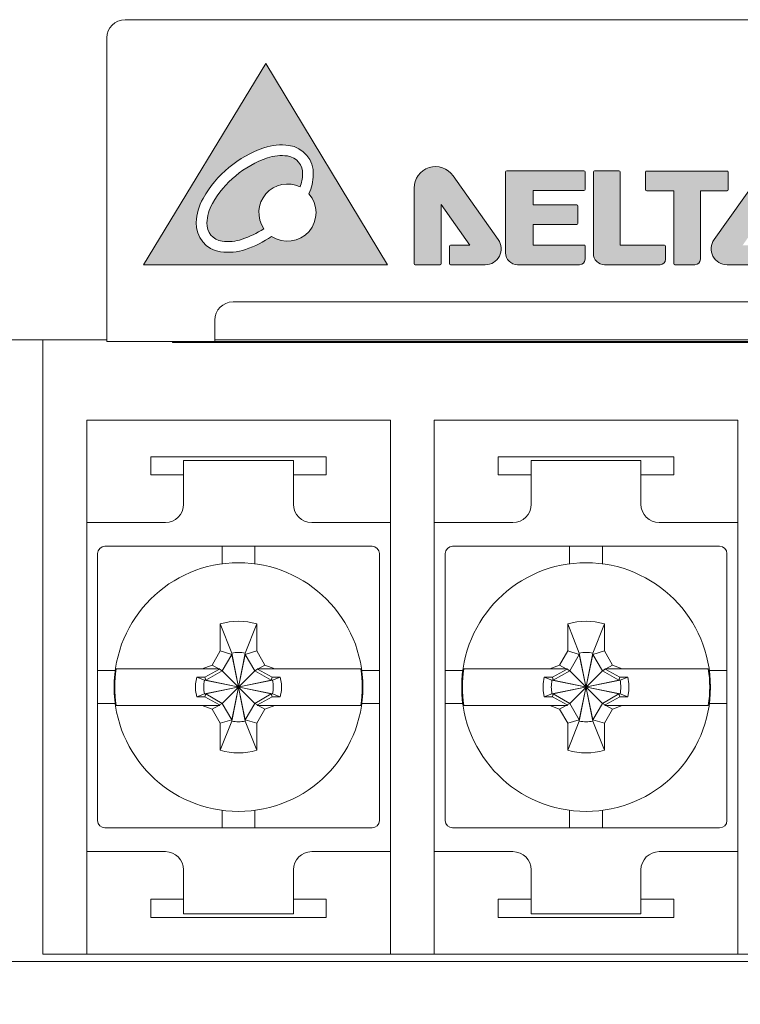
# Model space of a CAD drawing. Header units: inches. Extents: x 0 to 521, y 0 to 277.
# Tile 1 of 12: x 93 to 112, y 41 to 67. Entities that reach past the tile are written whole.
import ezdxf

# ---------------------------------------------------------------- set-up
doc = ezdxf.new("R2010")
doc.units = ezdxf.units.IN
doc.header["$MEASUREMENT"] = 0
doc.layers.get('0').update_dxf_attribs({"lineweight": 13})
doc.layers.add('Dimension', color=2, linetype='Continuous', lineweight=9)
doc.styles.add('ROMANS', font='romans')
doc.dimstyles.new('yutana', dxfattribs={"dimscale": 2, "dimtxt": 2, "dimasz": 1.5, "dimexe": 1, "dimexo": 1, "dimgap": 1, "dimtad": 1, "dimdec": 1, "dimzin": 0, "dimdsep": 46, "dimtxsty": 'ROMANS', "dimcen": 0, "dimadec": 0, "dimazin": 0, "dimtp": 0.01, "dimtm": 0.01, "dimtfac": 1, "dimtdec": 1, "dimtmove": 0, "dimatfit": 3, "dimfxl": 1, "dimtolj": 1, "dimtzin": 0, "dimlwd": 0, "dimlwe": 0, "dimarcsym": 0})

# ---------------------------------------------------------------- blocks, each defined once
blk = doc.blocks.new('*D5')
at = {"layer": 'Defpoints', "color": 0}
for p in [(83.74132278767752, 58.70848812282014), (180.7413227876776, 41.70848812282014), (180.7413227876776, 25.34100891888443)]:
    blk.add_point(p, dxfattribs=at)
at = {"layer": 'Dimension', "color": 0, "lineweight": 0}
for p, q in [((83.74132278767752, 56.70848812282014), (83.74132278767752, 23.34100891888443)), ((180.7413227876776, 39.70848812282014), (180.7413227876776, 23.34100891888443)), ((86.74132278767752, 25.34100891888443), (177.7413227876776, 25.34100891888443))]:
    blk.add_line(p, q, dxfattribs=at)
at = {"layer": 'Dimension', "color": 0}
for points in [[(86.74132278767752, 25.84100891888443), (86.74132278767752, 24.84100891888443), (83.74132278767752, 25.34100891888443)], [(177.7413227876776, 24.84100891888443), (177.7413227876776, 25.84100891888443), (180.7413227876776, 25.34100891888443)]]:
    blk.add_solid(points, dxfattribs=at)
at = {"layer": 'Dimension', "color": 0, "insert": (132.2413227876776, 29.34100891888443), "char_height": 4, "attachment_point": 5, "style": 'ROMANS'}
blk.add_mtext('\\A1;97.0', dxfattribs=at)

msp = doc.modelspace()

# ---------------------------------------------------------------- hatches: boundary and pattern name
h = msp.add_hatch(color=256)
edge = h.paths.add_edge_path()
edge.add_line((112.9775882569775, 63.19249633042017), (111.7406092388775, 61.44370912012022))
edge.add_arc((112.0952395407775, 61.19286657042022), 0.4343784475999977, 144.7268804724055, 270)
edge.add_line((112.0952395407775, 60.7584881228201), (113.0434648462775, 60.7584881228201))
edge.add_arc((113.0434648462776, 60.78826633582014), 0.0297782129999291, 269.9999999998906, 1.095129e-10)
edge.add_line((113.0732430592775, 60.7882663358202), (113.0732430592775, 61.26145383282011))
edge.add_arc((113.0434648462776, 61.26145383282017), 0.0297782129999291, 0, 90.00000000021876)
edge.add_line((113.0434648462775, 61.29123204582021), (112.5224529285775, 61.29123204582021))
edge.add_line((112.5224529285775, 61.29123204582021), (113.2982204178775, 62.40690467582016))
edge.add_line((113.2982204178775, 62.40690467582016), (113.2982204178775, 60.7882663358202))
edge.add_arc((113.3279986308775, 60.78826633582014), 0.0297782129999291, 180, 270.0000000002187)
edge.add_line((113.3279986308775, 60.7584881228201), (114.0115445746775, 60.7584881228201))
edge.add_arc((114.0115445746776, 60.78826633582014), 0.0297782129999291, 269.9999999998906, 1.095129e-10)
edge.add_line((114.0413227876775, 60.7882663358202), (114.0413227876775, 62.85431265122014))
edge.add_arc((113.4556976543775, 62.85431265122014), 0.5856251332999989, 0, 144.726880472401)
edge = h.paths.add_edge_path()
edge.add_arc((108.7481202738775, 61.06528560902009), 0.3067974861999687, 180, 270.0000000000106)
edge.add_line((108.7481202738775, 60.7584881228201), (110.2659448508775, 60.7584881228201))
edge.add_arc((110.2659448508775, 60.90700879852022), 0.1485206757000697, 270.000000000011, 359.999999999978)
edge.add_line((110.4144655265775, 60.90700879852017), (110.4144655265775, 61.26155642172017))
edge.add_arc((110.3846873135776, 61.26155642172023), 0.0297782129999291, 0, 90.00000000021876)
edge.add_line((110.3846873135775, 61.29133463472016), (109.1711911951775, 61.29133463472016))
edge.add_line((109.1711911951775, 61.29133463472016), (109.1711911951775, 63.29497011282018))
edge.add_arc((109.1414129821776, 63.29497011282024), 0.0297782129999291, 0, 90.00000000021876)
edge.add_line((109.1414129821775, 63.32474832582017), (108.4711010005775, 63.32474832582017))
edge.add_arc((108.4711010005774, 63.29497011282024), 0.0297782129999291, 89.99999999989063, 180.0000000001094)
edge.add_line((108.4413227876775, 63.29497011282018), (108.4413227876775, 61.06528560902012))
edge = h.paths.add_edge_path()
edge.add_arc((107.9870831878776, 61.88750591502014), 0.0297782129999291, 269.9999999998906, 1.095129e-10)
edge.add_line((108.0168614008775, 61.8875059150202), (108.0168614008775, 62.36223224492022))
edge.add_arc((107.9870831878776, 62.36223224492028), 0.0297782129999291, 0, 90.00000000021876)
edge.add_line((107.9870831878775, 62.39201045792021), (106.7980951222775, 62.39201045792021))
edge.add_line((106.7980951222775, 62.39201045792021), (106.7980951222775, 62.78359211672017))
edge.add_line((106.7980951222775, 62.78359211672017), (108.1840431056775, 62.78359211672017))
edge.add_arc((108.1840431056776, 62.8133703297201), 0.0297782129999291, 269.9999999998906, 1.095129e-10)
edge.add_line((108.2138213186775, 62.81337032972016), (108.2138213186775, 63.29686800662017))
edge.add_arc((108.1840431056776, 63.29686800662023), 0.0297782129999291, 0, 90.00000000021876)
edge.add_line((108.1840431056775, 63.32664621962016), (106.0711010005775, 63.32664621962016))
edge.add_arc((106.0711010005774, 63.29686800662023), 0.0297782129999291, 89.99999999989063, 180.0000000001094)
edge.add_line((106.0413227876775, 63.29686800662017), (106.0413227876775, 61.08604846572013))
edge.add_arc((106.3688831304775, 61.0860484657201), 0.3275603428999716, 180, 270.00000000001)
edge.add_line((106.3688831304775, 60.7584881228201), (108.0653006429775, 60.7584881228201))
edge.add_arc((108.0653006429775, 60.90700879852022), 0.1485206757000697, 270.000000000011, 359.999999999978)
edge.add_line((108.2138213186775, 60.90700879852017), (108.2138213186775, 61.2673013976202))
edge.add_arc((108.1840431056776, 61.26730139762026), 0.0297782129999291, 0, 90.00000000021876)
edge.add_line((108.1840431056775, 61.29707961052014), (106.7980951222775, 61.29707961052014))
edge.add_line((106.7980951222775, 61.29707961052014), (106.7980951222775, 61.85772770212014))
edge.add_line((106.7980951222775, 61.85772770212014), (107.9870831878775, 61.85772770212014))
h.paths.add_polyline_path([(102.8166256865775, 60.7584881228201), (99.48730575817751, 66.2584881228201), (96.14132278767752, 60.7584881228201)])
edge = h.paths.add_edge_path()
edge.add_line((112.0969978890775, 63.32079865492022), (109.8983171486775, 63.32079865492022))
edge.add_arc((109.8983171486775, 63.2910204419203), 0.0297782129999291, 89.99999999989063, 180.0000000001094)
edge.add_line((109.8685389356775, 63.29102044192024), (109.8685389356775, 62.81224185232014))
edge.add_arc((109.8983171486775, 62.81224185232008), 0.0297782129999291, 180, 270.0000000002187)
edge.add_line((109.8983171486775, 62.78246363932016), (110.6413227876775, 62.78246363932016))
edge.add_line((110.6413227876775, 62.78246363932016), (110.6413227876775, 60.7882663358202))
edge.add_arc((110.6711010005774, 60.78826633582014), 0.0297782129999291, 180, 270.0000000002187)
edge.add_line((110.6711010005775, 60.7584881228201), (111.2170281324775, 60.7584881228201))
edge.add_arc((111.2170281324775, 60.90700879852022), 0.1485206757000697, 270.000000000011, 359.999999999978)
edge.add_line((111.3655488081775, 60.90700879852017), (111.3655488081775, 62.78246363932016))
edge.add_line((111.3655488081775, 62.78246363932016), (112.0969978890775, 62.78246363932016))
edge.add_arc((112.0969978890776, 62.81224185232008), 0.0297782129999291, 269.9999999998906, 1.095129e-10)
edge.add_line((112.1267761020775, 62.81224185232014), (112.1267761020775, 63.29102044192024))
edge.add_arc((112.0969978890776, 63.2910204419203), 0.0297782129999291, 0, 90.00000000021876)
edge = h.paths.add_edge_path()
edge.add_line((105.0601926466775, 61.29123204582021), (104.5391807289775, 61.29123204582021))
edge.add_arc((104.5391807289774, 61.26145383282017), 0.0297782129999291, 89.99999999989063, 180.0000000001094)
edge.add_line((104.5094025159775, 61.26145383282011), (104.5094025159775, 60.7882663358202))
edge.add_arc((104.5391807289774, 60.78826633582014), 0.0297782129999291, 180, 270.0000000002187)
edge.add_line((104.5391807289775, 60.7584881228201), (105.4874060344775, 60.7584881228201))
edge.add_arc((105.4874060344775, 61.19286657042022), 0.434378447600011, 270, 35.27311952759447)
edge.add_line((105.8420363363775, 61.44370912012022), (104.6050573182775, 63.19249633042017))
edge.add_arc((104.1269479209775, 62.85431265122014), 0.5856251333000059, 35.27311952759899, 180)
edge.add_line((103.5413227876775, 62.85431265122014), (103.5413227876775, 60.7882663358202))
edge.add_arc((103.5711010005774, 60.78826633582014), 0.0297782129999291, 180, 270.0000000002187)
edge.add_line((103.5711010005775, 60.7584881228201), (104.2546469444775, 60.7584881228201))
edge.add_arc((104.2546469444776, 60.78826633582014), 0.0297782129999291, 269.9999999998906, 1.095129e-10)
edge.add_line((104.2844251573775, 60.7882663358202), (104.2844251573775, 62.40690467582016))
edge.add_line((104.2844251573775, 62.40690467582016), (105.0601926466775, 61.29123204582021))
edge = h.paths.add_edge_path(flags=16)
edge.add_arc((100.4214846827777, 61.07913465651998), 3.039903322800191, 108.8887866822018, 150.5736105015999)
edge.add_arc((99.05984450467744, 61.84720594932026), 1.476574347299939, 150.5736105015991, 177.4529575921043)
edge.add_arc((98.35809900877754, 61.87842210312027), 0.7741348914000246, 177.4529575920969, 262.0094395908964)
edge.add_arc((98.4557450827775, 62.57404156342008), 1.476574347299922, 262.0094395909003, 288.8887866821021)
edge.add_arc((97.9496450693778, 64.05318329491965), 3.039903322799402, 288.8887866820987, 303.9403117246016)
edge.add_arc((100.0798115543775, 62.18231929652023), 0.7818781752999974, 236.3810211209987, 41.36951377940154)
edge.add_arc((99.31128524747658, 63.28511200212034), 1.476574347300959, 336.6160173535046, 357.4529575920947)
edge.add_arc((100.0130307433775, 63.25389584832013), 0.7741348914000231, 357.4529575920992, 82.00943959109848)
edge.add_arc((99.91538466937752, 62.55827638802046), 1.476574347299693, 82.00943959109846, 108.8887866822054)
edge = h.paths.add_edge_path(flags=0)
edge.add_arc((97.94964506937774, 64.0531832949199), 2.747920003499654, 288.8887866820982, 302.7061557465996)
edge.add_arc((100.0798115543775, 62.18231929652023), 0.7818781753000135, 63.74199927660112, 214.3685162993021, ccw=False)
edge.add_arc((99.31128524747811, 63.28511200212), 1.184591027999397, 340.1830411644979, 357.4529575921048)
edge.add_arc((100.0130307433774, 63.2538958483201), 0.4821515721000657, 357.452957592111, 82.0094395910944)
edge.add_arc((99.91538466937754, 62.55827638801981), 1.184591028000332, 82.00943959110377, 108.8887866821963)
edge.add_arc((100.4214846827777, 61.07913465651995), 2.747920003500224, 108.8887866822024, 150.5736105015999)
edge.add_arc((99.05984450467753, 61.84720594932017), 1.184591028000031, 150.5736105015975, 177.4529575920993)
edge.add_arc((98.35809900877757, 61.87842210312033), 0.4821515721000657, 177.452957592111, 262.0094395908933)
edge.add_arc((98.45574508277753, 62.57404156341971), 1.184591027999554, 262.0094395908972, 288.8887866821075)

# ---------------------------------------------------------------- linework, layer by layer
at = {"color": 7, "linetype": 'Continuous'}
for p, q in [((95.64132278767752, 67.45848812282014), (134.7413227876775, 67.45848812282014)), ((95.14132278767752, 66.95848812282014), (95.14132278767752, 58.65848812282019)), ((99.48730575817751, 66.2584881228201), (96.14132278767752, 60.7584881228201)), ((102.8166256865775, 60.7584881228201), (99.48730575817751, 66.2584881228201)), ((106.0413227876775, 63.29686800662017), (106.0413227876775, 61.08604846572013)), ((108.1840431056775, 63.32664621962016), (106.0711010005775, 63.32664621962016)), ((108.2138213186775, 62.81337032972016), (108.2138213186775, 63.29686800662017)), ((108.4413227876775, 63.29497011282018), (108.4413227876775, 61.06528560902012)), ((109.1414129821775, 63.32474832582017), (108.4711010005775, 63.32474832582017)), ((109.1711911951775, 61.29133463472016), (109.1711911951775, 63.29497011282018)), ((109.8685389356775, 63.29102044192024), (109.8685389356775, 62.81224185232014)), ((112.0969978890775, 63.32079865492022), (109.8983171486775, 63.32079865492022)), ((112.1267761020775, 62.81224185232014), (112.1267761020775, 63.29102044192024)), ((105.8420363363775, 61.44370912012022), (104.6050573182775, 63.19249633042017)), ((112.9775882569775, 63.19249633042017), (111.7406092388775, 61.44370912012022)), ((103.5413227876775, 62.85431265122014), (103.5413227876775, 60.7882663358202)), ((106.7980951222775, 62.78359211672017), (108.1840431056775, 62.78359211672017)), ((106.7980951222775, 62.39201045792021), (106.7980951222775, 62.78359211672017)), ((109.8983171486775, 62.78246363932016), (110.6413227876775, 62.78246363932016)), ((110.6413227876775, 62.78246363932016), (110.6413227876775, 60.7882663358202)), ((111.3655488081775, 62.78246363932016), (112.0969978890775, 62.78246363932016)), ((111.3655488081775, 60.90700879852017), (111.3655488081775, 62.78246363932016)), ((104.2844251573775, 62.40690467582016), (105.0601926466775, 61.29123204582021)), ((104.2844251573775, 60.7882663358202), (104.2844251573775, 62.40690467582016)), ((107.9870831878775, 62.39201045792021), (106.7980951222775, 62.39201045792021)), ((108.0168614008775, 61.8875059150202), (108.0168614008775, 62.36223224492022)), ((106.7980951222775, 61.85772770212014), (107.9870831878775, 61.85772770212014)), ((106.7980951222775, 61.29707961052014), (106.7980951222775, 61.85772770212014)), ((104.5094025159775, 61.26145383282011), (104.5094025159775, 60.7882663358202)), ((105.0601926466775, 61.29123204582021), (104.5391807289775, 61.29123204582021)), ((108.1840431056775, 61.29707961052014), (106.7980951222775, 61.29707961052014)), ((108.2138213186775, 60.90700879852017), (108.2138213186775, 61.2673013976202)), ((110.3846873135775, 61.29133463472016), (109.1711911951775, 61.29133463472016)), ((110.4144655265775, 60.90700879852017), (110.4144655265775, 61.26155642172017)), ((96.14132278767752, 60.7584881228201), (102.8166256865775, 60.7584881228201)), ((103.5711010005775, 60.7584881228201), (104.2546469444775, 60.7584881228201)), ((104.5391807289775, 60.7584881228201), (105.4874060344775, 60.7584881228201)), ((106.3688831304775, 60.7584881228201), (108.0653006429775, 60.7584881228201)), ((108.7481202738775, 60.7584881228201), (110.2659448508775, 60.7584881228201)), ((110.6711010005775, 60.7584881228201), (111.2170281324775, 60.7584881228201)), ((112.0952395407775, 60.7584881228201), (113.0434648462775, 60.7584881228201)), ((98.59132278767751, 59.7410070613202), (131.6913227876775, 59.7410070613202)), ((98.09132278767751, 59.2410070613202), (98.09132278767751, 58.65848812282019)), ((93.39132278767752, 41.90848812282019), (93.39132278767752, 58.70848812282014)), ((95.14132278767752, 58.65848812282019), (175.3413227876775, 58.65848812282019)), ((96.9413227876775, 58.65848812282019), (96.9413227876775, 58.6284881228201)), ((121.3413227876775, 58.6284881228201), (96.9413227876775, 58.6284881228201)), ((102.8913227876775, 56.5084881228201), (94.59132278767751, 56.5084881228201)), ((94.59132278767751, 41.90848812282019), (94.59132278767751, 56.5084881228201)), ((102.8913227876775, 41.90848812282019), (102.8913227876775, 56.5084881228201)), ((112.3913227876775, 56.5084881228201), (104.0913227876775, 56.5084881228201)), ((104.0913227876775, 41.90848812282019), (104.0913227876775, 56.5084881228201)), ((112.3913227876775, 41.90848812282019), (112.3913227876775, 56.5084881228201)), ((101.1413227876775, 55.5084881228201), (96.34132278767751, 55.5084881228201)), ((96.34132278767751, 55.5084881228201), (96.34132278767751, 55.0084881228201)), ((101.1413227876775, 55.0084881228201), (101.1413227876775, 55.5084881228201)), ((110.6413227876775, 55.5084881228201), (105.8413227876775, 55.5084881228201)), ((105.8413227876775, 55.5084881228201), (105.8413227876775, 55.0084881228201)), ((110.6413227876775, 55.0084881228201), (110.6413227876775, 55.5084881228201)), ((100.2413227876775, 55.40848812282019), (97.24132278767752, 55.40848812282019)), ((97.24132278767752, 54.20848812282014), (97.24132278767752, 55.40848812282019)), ((100.2413227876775, 54.20848812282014), (100.2413227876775, 55.40848812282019)), ((109.7413227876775, 55.40848812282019), (106.7413227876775, 55.40848812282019)), ((106.7413227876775, 54.20848812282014), (106.7413227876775, 55.40848812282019)), ((109.7413227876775, 54.20848812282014), (109.7413227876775, 55.40848812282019)), ((96.34132278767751, 55.0084881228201), (97.24132278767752, 55.0084881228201)), ((100.2413227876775, 55.0084881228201), (101.1413227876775, 55.0084881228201)), ((105.8413227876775, 55.0084881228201), (106.7413227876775, 55.0084881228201)), ((109.7413227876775, 55.0084881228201), (110.6413227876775, 55.0084881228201)), ((96.74132278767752, 53.70848812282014), (94.59132278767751, 53.70848812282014)), ((102.8913227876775, 53.70848812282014), (100.7413227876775, 53.70848812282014)), ((106.2413227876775, 53.70848812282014), (104.0913227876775, 53.70848812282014)), ((112.3913227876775, 53.70848812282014), (110.2413227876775, 53.70848812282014)), ((95.09132278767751, 53.05848812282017), (102.3913227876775, 53.05848812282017)), ((98.29132278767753, 53.05848812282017), (98.29132278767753, 52.57687839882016)), ((99.1913227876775, 53.05848812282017), (99.1913227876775, 52.57628103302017)), ((104.5913227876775, 53.05848812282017), (111.8913227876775, 53.05848812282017)), ((107.7913227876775, 53.05848812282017), (107.7913227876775, 52.57687839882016)), ((108.6913227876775, 53.05848812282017), (108.6913227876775, 52.57628103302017)), ((94.89132278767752, 45.55848812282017), (94.89132278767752, 52.85848812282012)), ((102.5913227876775, 52.85848812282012), (102.5913227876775, 45.55848812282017)), ((104.3913227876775, 45.55848812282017), (104.3913227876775, 52.85848812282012)), ((112.0913227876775, 52.85848812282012), (112.0913227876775, 45.55848812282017)), ((98.24132278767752, 50.93764976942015), (98.55632278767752, 50.14030087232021)), ((98.24132278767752, 50.19764976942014), (98.24132278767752, 50.93764976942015)), ((99.24132278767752, 50.93764976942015), (98.92632278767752, 50.14030087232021)), ((99.24132278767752, 50.93764976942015), (99.24132278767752, 50.19764976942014)), ((107.7413227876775, 50.93764976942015), (108.0563227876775, 50.14030087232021)), ((107.7413227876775, 50.19764976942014), (107.7413227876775, 50.93764976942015)), ((108.7413227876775, 50.93764976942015), (108.4263227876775, 50.14030087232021)), ((108.7413227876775, 50.93764976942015), (108.7413227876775, 50.19764976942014)), ((98.01840800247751, 49.81155003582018), (98.24132278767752, 50.19764976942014)), ((98.24132278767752, 50.19764976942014), (98.55632278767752, 50.10330087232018)), ((98.55632278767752, 50.10330087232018), (98.29651328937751, 49.65329762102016)), ((98.92632278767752, 48.27667537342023), (98.55632278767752, 50.14030087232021)), ((98.55632278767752, 50.14030087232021), (98.55632278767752, 50.10330087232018)), ((98.55632278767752, 48.27667537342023), (98.92632278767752, 50.14030087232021)), ((98.92632278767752, 48.31367537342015), (98.55632278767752, 50.10330087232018)), ((98.55632278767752, 48.31367537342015), (98.92632278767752, 50.10330087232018)), ((99.24132278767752, 50.19764976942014), (98.92632278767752, 50.10330087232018)), ((98.92632278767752, 50.10330087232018), (98.92632278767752, 50.14030087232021)), ((99.18613228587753, 49.65329762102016), (98.92632278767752, 50.10330087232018)), ((99.24132278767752, 50.19764976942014), (99.4642375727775, 49.81155003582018)), ((107.5184080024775, 49.81155003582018), (107.7413227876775, 50.19764976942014)), ((107.7413227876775, 50.19764976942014), (108.0563227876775, 50.10330087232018)), ((108.0563227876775, 50.10330087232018), (107.7965132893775, 49.65329762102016)), ((108.4263227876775, 48.27667537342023), (108.0563227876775, 50.14030087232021)), ((108.0563227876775, 50.14030087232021), (108.0563227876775, 50.10330087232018)), ((108.0563227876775, 48.27667537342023), (108.4263227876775, 50.14030087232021)), ((108.4263227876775, 48.31367537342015), (108.0563227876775, 50.10330087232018)), ((108.0563227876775, 48.31367537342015), (108.4263227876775, 50.10330087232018)), ((108.7413227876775, 50.19764976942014), (108.4263227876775, 50.10330087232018)), ((108.4263227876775, 50.10330087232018), (108.4263227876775, 50.14030087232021)), ((108.6861322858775, 49.65329762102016), (108.4263227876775, 50.10330087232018)), ((108.7413227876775, 50.19764976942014), (108.9642375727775, 49.81155003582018)), ((97.75216114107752, 49.70848812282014), (98.01840800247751, 49.81155003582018)), ((98.01840800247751, 49.81155003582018), (98.19952411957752, 49.70848812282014)), ((99.4642375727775, 49.81155003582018), (99.2831214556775, 49.70848812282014)), ((99.4642375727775, 49.81155003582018), (99.73048443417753, 49.70848812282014)), ((107.2521611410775, 49.70848812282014), (107.5184080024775, 49.81155003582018)), ((107.5184080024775, 49.81155003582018), (107.6995241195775, 49.70848812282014)), ((108.9642375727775, 49.81155003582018), (108.7831214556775, 49.70848812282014)), ((108.9642375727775, 49.81155003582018), (109.2304844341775, 49.70848812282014)), ((94.89132278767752, 49.65848812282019), (95.37324295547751, 49.65848812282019)), ((95.3995005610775, 49.70848812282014), (98.23057603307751, 49.70848812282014)), ((98.22289718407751, 49.69518796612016), (97.82153533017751, 49.47687047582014)), ((98.29651328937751, 49.65329762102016), (97.84651003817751, 49.3934881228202)), ((98.22289718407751, 49.69518796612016), (98.23057603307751, 49.70848812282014)), ((98.22289718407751, 49.69518796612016), (98.29651328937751, 49.65329762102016)), ((99.18613228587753, 48.76367862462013), (98.29651328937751, 49.65329762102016)), ((98.29651328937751, 48.76367862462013), (99.18613228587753, 49.65329762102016)), ((99.25974839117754, 49.69518796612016), (99.18613228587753, 49.65329762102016)), ((99.63613553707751, 49.3934881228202), (99.18613228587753, 49.65329762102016)), ((99.25206954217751, 49.70848812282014), (102.0831450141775, 49.70848812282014)), ((99.25974839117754, 49.69518796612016), (99.25206954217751, 49.70848812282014)), ((99.6611102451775, 49.47687047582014), (99.25974839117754, 49.69518796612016)), ((102.5913227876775, 49.65848812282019), (102.1094713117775, 49.65848812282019)), ((104.3913227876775, 49.65848812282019), (104.8732429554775, 49.65848812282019)), ((104.8995005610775, 49.70848812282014), (107.7305760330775, 49.70848812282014)), ((107.7228971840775, 49.69518796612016), (107.3215353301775, 49.47687047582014)), ((107.7965132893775, 49.65329762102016), (107.3465100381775, 49.3934881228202)), ((107.7228971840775, 49.69518796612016), (107.7305760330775, 49.70848812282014)), ((107.7228971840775, 49.69518796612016), (107.7965132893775, 49.65329762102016)), ((108.6861322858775, 48.76367862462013), (107.7965132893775, 49.65329762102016)), ((107.7965132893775, 48.76367862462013), (108.6861322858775, 49.65329762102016)), ((108.7597483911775, 49.69518796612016), (108.6861322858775, 49.65329762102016)), ((109.1361355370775, 49.3934881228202), (108.6861322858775, 49.65329762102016)), ((108.7520695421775, 49.70848812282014), (111.5831450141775, 49.70848812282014)), ((108.7597483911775, 49.69518796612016), (108.7520695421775, 49.70848812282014)), ((109.1611102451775, 49.47687047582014), (108.7597483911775, 49.69518796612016)), ((112.0913227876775, 49.65848812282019), (111.6094713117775, 49.65848812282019)), ((97.59844709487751, 49.47687047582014), (97.8095100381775, 49.3934881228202)), ((97.82153533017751, 49.47687047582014), (97.59844709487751, 49.47687047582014)), ((99.67313553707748, 49.0234881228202), (97.8095100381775, 49.3934881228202)), ((97.84651003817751, 49.3934881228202), (97.8095100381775, 49.3934881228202)), ((97.8095100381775, 49.0234881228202), (99.67313553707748, 49.3934881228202)), ((97.82153533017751, 49.47687047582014), (97.84651003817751, 49.3934881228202)), ((99.63613553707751, 49.0234881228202), (97.84651003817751, 49.3934881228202)), ((97.84651003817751, 49.0234881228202), (99.63613553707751, 49.3934881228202)), ((99.6611102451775, 49.47687047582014), (99.63613553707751, 49.3934881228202)), ((99.67313553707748, 49.3934881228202), (99.63613553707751, 49.3934881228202)), ((99.8841984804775, 49.47687047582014), (99.6611102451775, 49.47687047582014)), ((99.8841984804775, 49.47687047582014), (99.67313553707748, 49.3934881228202)), ((107.0984470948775, 49.47687047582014), (107.3095100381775, 49.3934881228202)), ((107.3215353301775, 49.47687047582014), (107.0984470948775, 49.47687047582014)), ((109.1731355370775, 49.0234881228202), (107.3095100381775, 49.3934881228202)), ((107.3095100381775, 49.0234881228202), (109.1731355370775, 49.3934881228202)), ((107.3465100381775, 49.3934881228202), (107.3095100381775, 49.3934881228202)), ((107.3215353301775, 49.47687047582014), (107.3465100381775, 49.3934881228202)), ((109.1361355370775, 49.0234881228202), (107.3465100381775, 49.3934881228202)), ((107.3465100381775, 49.0234881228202), (109.1361355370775, 49.3934881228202)), ((109.1611102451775, 49.47687047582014), (109.1361355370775, 49.3934881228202)), ((109.1731355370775, 49.3934881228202), (109.1361355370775, 49.3934881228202)), ((109.3841984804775, 49.47687047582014), (109.1611102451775, 49.47687047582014)), ((109.3841984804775, 49.47687047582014), (109.1731355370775, 49.3934881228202)), ((97.59844709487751, 48.94010576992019), (97.8095100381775, 49.0234881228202)), ((97.8095100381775, 49.0234881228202), (97.84651003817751, 49.0234881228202)), ((97.82153533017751, 48.94010576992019), (97.84651003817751, 49.0234881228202)), ((97.84651003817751, 49.0234881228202), (98.29651328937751, 48.76367862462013)), ((99.18613228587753, 48.76367862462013), (99.63613553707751, 49.0234881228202)), ((99.63613553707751, 49.0234881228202), (99.67313553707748, 49.0234881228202)), ((99.6611102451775, 48.94010576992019), (99.63613553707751, 49.0234881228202)), ((99.8841984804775, 48.94010576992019), (99.67313553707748, 49.0234881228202)), ((107.0984470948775, 48.94010576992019), (107.3095100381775, 49.0234881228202)), ((107.3095100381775, 49.0234881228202), (107.3465100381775, 49.0234881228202)), ((107.3215353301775, 48.94010576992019), (107.3465100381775, 49.0234881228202)), ((107.3465100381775, 49.0234881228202), (107.7965132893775, 48.76367862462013)), ((108.6861322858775, 48.76367862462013), (109.1361355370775, 49.0234881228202)), ((109.1361355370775, 49.0234881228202), (109.1731355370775, 49.0234881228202)), ((109.1611102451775, 48.94010576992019), (109.1361355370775, 49.0234881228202)), ((109.3841984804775, 48.94010576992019), (109.1731355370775, 49.0234881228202)), ((94.89132278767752, 48.7584881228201), (95.37317426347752, 48.7584881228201)), ((97.59844709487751, 48.94010576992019), (97.82153533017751, 48.94010576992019)), ((97.82153533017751, 48.94010576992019), (98.22289718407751, 48.72178827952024)), ((98.22289718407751, 48.72178827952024), (98.29651328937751, 48.76367862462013)), ((98.29651328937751, 48.76367862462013), (98.55632278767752, 48.31367537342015)), ((98.92632278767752, 48.31367537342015), (99.18613228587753, 48.76367862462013)), ((99.25974839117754, 48.72178827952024), (99.18613228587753, 48.76367862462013)), ((99.25974839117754, 48.72178827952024), (99.6611102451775, 48.94010576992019)), ((99.6611102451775, 48.94010576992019), (99.8841984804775, 48.94010576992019)), ((102.5913227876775, 48.7584881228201), (102.1094026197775, 48.7584881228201)), ((104.3913227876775, 48.7584881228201), (104.8731742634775, 48.7584881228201)), ((107.0984470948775, 48.94010576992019), (107.3215353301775, 48.94010576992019)), ((107.3215353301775, 48.94010576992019), (107.7228971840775, 48.72178827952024)), ((107.7228971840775, 48.72178827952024), (107.7965132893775, 48.76367862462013)), ((107.7965132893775, 48.76367862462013), (108.0563227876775, 48.31367537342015)), ((108.4263227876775, 48.31367537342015), (108.6861322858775, 48.76367862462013)), ((108.7597483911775, 48.72178827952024), (108.6861322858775, 48.76367862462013)), ((108.7597483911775, 48.72178827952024), (109.1611102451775, 48.94010576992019)), ((109.1611102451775, 48.94010576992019), (109.3841984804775, 48.94010576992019)), ((112.0913227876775, 48.7584881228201), (111.6094026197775, 48.7584881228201)), ((95.3995005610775, 48.70848812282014), (98.23057603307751, 48.70848812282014)), ((98.01840800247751, 48.60542620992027), (97.75216114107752, 48.70848812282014)), ((98.01840800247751, 48.60542620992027), (98.19952411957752, 48.70848812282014)), ((98.24132278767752, 48.21932647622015), (98.01840800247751, 48.60542620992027)), ((98.22289718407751, 48.72178827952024), (98.23057603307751, 48.70848812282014)), ((99.4642375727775, 48.60542620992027), (99.24132278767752, 48.21932647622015)), ((99.25974839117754, 48.72178827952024), (99.25206954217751, 48.70848812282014)), ((99.25206954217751, 48.70848812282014), (102.0831450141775, 48.70848812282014)), ((99.4642375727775, 48.60542620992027), (99.2831214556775, 48.70848812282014)), ((99.73048443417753, 48.70848812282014), (99.4642375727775, 48.60542620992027)), ((104.8995005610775, 48.70848812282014), (107.7305760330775, 48.70848812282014)), ((107.5184080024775, 48.60542620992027), (107.2521611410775, 48.70848812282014)), ((107.5184080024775, 48.60542620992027), (107.6995241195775, 48.70848812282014)), ((107.7413227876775, 48.21932647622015), (107.5184080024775, 48.60542620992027)), ((107.7228971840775, 48.72178827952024), (107.7305760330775, 48.70848812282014)), ((108.9642375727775, 48.60542620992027), (108.7413227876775, 48.21932647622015)), ((108.7597483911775, 48.72178827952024), (108.7520695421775, 48.70848812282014)), ((108.7520695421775, 48.70848812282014), (111.5831450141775, 48.70848812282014)), ((108.9642375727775, 48.60542620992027), (108.7831214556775, 48.70848812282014)), ((109.2304844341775, 48.70848812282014), (108.9642375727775, 48.60542620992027)), ((98.24132278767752, 48.21932647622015), (98.55632278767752, 48.31367537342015)), ((98.24132278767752, 47.47932647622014), (98.55632278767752, 48.27667537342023)), ((98.24132278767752, 47.47932647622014), (98.24132278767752, 48.21932647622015)), ((98.55632278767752, 48.31367537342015), (98.55632278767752, 48.27667537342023)), ((99.24132278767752, 48.21932647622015), (98.92632278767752, 48.31367537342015)), ((98.92632278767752, 48.27667537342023), (98.92632278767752, 48.31367537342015)), ((99.24132278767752, 47.47932647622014), (98.92632278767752, 48.27667537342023)), ((99.24132278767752, 48.21932647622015), (99.24132278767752, 47.47932647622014)), ((107.7413227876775, 48.21932647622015), (108.0563227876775, 48.31367537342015)), ((107.7413227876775, 47.47932647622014), (108.0563227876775, 48.27667537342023)), ((107.7413227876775, 47.47932647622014), (107.7413227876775, 48.21932647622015)), ((108.0563227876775, 48.31367537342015), (108.0563227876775, 48.27667537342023)), ((108.7413227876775, 48.21932647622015), (108.4263227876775, 48.31367537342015)), ((108.4263227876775, 48.27667537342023), (108.4263227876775, 48.31367537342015)), ((108.7413227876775, 47.47932647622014), (108.4263227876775, 48.27667537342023)), ((108.7413227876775, 48.21932647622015), (108.7413227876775, 47.47932647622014)), ((98.29132278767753, 45.35848812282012), (98.29132278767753, 45.84069521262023)), ((99.1913227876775, 45.35848812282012), (99.1913227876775, 45.84009784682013)), ((107.7913227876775, 45.35848812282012), (107.7913227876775, 45.84069521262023)), ((108.6913227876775, 45.35848812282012), (108.6913227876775, 45.84009784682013)), ((102.3913227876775, 45.35848812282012), (95.09132278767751, 45.35848812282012)), ((111.8913227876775, 45.35848812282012), (104.5913227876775, 45.35848812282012)), ((94.59132278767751, 44.70848812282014), (96.74132278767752, 44.70848812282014)), ((100.7413227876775, 44.70848812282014), (102.8913227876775, 44.70848812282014)), ((104.0913227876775, 44.70848812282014), (106.2413227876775, 44.70848812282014)), ((110.2413227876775, 44.70848812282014), (112.3913227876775, 44.70848812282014)), ((97.24132278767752, 43.0084881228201), (97.24132278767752, 44.20848812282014)), ((100.2413227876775, 43.0084881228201), (100.2413227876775, 44.20848812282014)), ((106.7413227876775, 43.0084881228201), (106.7413227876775, 44.20848812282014)), ((109.7413227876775, 43.0084881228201), (109.7413227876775, 44.20848812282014)), ((97.24132278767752, 43.40848812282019), (96.34132278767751, 43.40848812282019)), ((96.34132278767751, 43.40848812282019), (96.34132278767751, 42.90848812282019)), ((101.1413227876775, 43.40848812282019), (100.2413227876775, 43.40848812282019)), ((101.1413227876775, 42.90848812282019), (101.1413227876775, 43.40848812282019)), ((106.7413227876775, 43.40848812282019), (105.8413227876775, 43.40848812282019)), ((105.8413227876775, 43.40848812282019), (105.8413227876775, 42.90848812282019)), ((110.6413227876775, 43.40848812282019), (109.7413227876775, 43.40848812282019)), ((110.6413227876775, 42.90848812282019), (110.6413227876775, 43.40848812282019)), ((96.34132278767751, 42.90848812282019), (101.1413227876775, 42.90848812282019)), ((97.24132278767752, 43.0084881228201), (100.2413227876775, 43.0084881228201)), ((105.8413227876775, 42.90848812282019), (110.6413227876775, 42.90848812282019)), ((106.7413227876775, 43.0084881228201), (109.7413227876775, 43.0084881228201)), ((93.39132278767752, 41.90848812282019), (161.0913227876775, 41.90848812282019)), ((84.24132278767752, 41.70848812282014), (169.7413227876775, 41.70848812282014))]:
    msp.add_line(p, q, dxfattribs=at)
at = {"color": 3, "linetype": 'Continuous'}
for p, q in [((84.34132278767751, 58.70848812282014), (95.14132278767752, 58.70848812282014)), ((98.09132278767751, 58.70848812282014), (132.1913227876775, 58.70848812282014))]:
    msp.add_line(p, q, dxfattribs=at)
at = {"color": 7, "linetype": 'Continuous'}
for points in [[(97.59844709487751, 49.47687047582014), (97.56990837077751, 49.29872681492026), (97.5699070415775, 49.11826613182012), (97.59844709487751, 48.94010576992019)], [(99.8841984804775, 48.94010576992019), (99.91273720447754, 49.11824943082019), (99.91273853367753, 49.29871011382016), (99.8841984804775, 49.47687047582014)], [(107.0984470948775, 49.47687047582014), (107.0699083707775, 49.29872681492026), (107.0699070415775, 49.11826613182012), (107.0984470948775, 48.94010576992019)], [(109.3841984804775, 48.94010576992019), (109.4127372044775, 49.11824943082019), (109.4127385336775, 49.29871011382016), (109.3841984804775, 49.47687047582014)]]:
    msp.add_lwpolyline(points, dxfattribs=at)
for centre in [(98.74132278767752, 49.20848812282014), (108.2413227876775, 49.20848812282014)]:
    msp.add_circle(centre, 3.4, dxfattribs=at)
for centre, radius, start, end in [((95.64132278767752, 66.95848812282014), 0.5, 90, 180), ((100.4214846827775, 61.07913465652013), 3.0399033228, 108.8887866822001, 150.5736105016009), ((99.91538466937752, 62.55827638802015), 1.4765743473, 82.00943959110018, 108.8887866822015), ((100.0130307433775, 63.25389584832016), 0.7741348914, 357.4529575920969, 82.00943959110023), ((100.4214846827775, 61.07913465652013), 2.7479200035, 108.8887866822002, 150.5736105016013), ((99.91538466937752, 62.55827638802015), 1.184591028, 82.0094395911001, 108.8887866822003), ((100.0130307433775, 63.25389584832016), 0.4821515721, 357.452957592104, 82.00943959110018), ((104.1269479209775, 62.85431265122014), 0.5856251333, 35.273119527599, 180), ((106.0711010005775, 63.29686800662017), 0.029778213, 90, 180), ((108.1840431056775, 63.29686800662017), 0.029778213, 0, 90), ((108.4711010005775, 63.29497011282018), 0.029778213, 90, 180), ((109.1414129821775, 63.29497011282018), 0.029778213, 0, 90), ((109.8983171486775, 63.29102044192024), 0.029778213, 90, 180), ((112.0969978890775, 63.29102044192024), 0.029778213, 0, 90), ((99.31128524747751, 63.28511200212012), 1.184591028, 340.1830411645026, 357.4529575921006), ((99.31128524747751, 63.28511200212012), 1.4765743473, 336.6160173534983, 357.4529575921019), ((100.0798115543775, 62.18231929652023), 0.7818781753, 63.74199927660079, 214.3685162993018), ((108.1840431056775, 62.81337032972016), 0.029778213, 270, 0), ((109.8983171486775, 62.81224185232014), 0.029778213, 180, 270), ((112.0969978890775, 62.81224185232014), 0.029778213, 270, 0), ((99.0598445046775, 61.8472059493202), 1.4765743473, 150.5736105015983, 177.4529575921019), ((100.0798115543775, 62.18231929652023), 0.7818781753, 236.3810211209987, 41.36951377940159), ((99.0598445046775, 61.8472059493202), 1.184591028, 150.573610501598, 177.4529575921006), ((107.9870831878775, 62.36223224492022), 0.029778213, 0, 90), ((98.35809900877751, 61.87842210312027), 0.7741348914, 177.4529575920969, 262.0094395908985), ((98.35809900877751, 61.87842210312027), 0.4821515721, 177.452957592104, 262.009439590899), ((97.94964506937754, 64.05318329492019), 2.7479200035, 288.8887866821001, 302.7061557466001), ((107.9870831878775, 61.8875059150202), 0.029778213, 270, 0), ((98.45574508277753, 62.57404156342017), 1.184591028, 262.0094395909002, 288.8887866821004), ((97.94964506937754, 64.05318329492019), 3.0399033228, 288.8887866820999, 303.9403117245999), ((105.4874060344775, 61.19286657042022), 0.4343784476, 270, 35.27311952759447), ((112.0952395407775, 61.19286657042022), 0.4343784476, 144.7268804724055, 270), ((98.45574508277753, 62.57404156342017), 1.4765743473, 262.0094395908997, 288.8887866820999), ((104.5391807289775, 61.26145383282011), 0.029778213, 90, 180), ((108.1840431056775, 61.2673013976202), 0.029778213, 0, 90), ((110.3846873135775, 61.26155642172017), 0.029778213, 0, 90), ((106.3688831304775, 61.08604846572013), 0.3275603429, 180, 270), ((108.0653006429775, 60.90700879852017), 0.1485206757, 270, 0), ((108.7481202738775, 61.06528560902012), 0.3067974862, 180, 270), ((110.2659448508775, 60.90700879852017), 0.1485206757, 270, 0), ((111.2170281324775, 60.90700879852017), 0.1485206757, 270, 0), ((103.5711010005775, 60.7882663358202), 0.029778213, 180, 270), ((104.2546469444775, 60.7882663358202), 0.029778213, 270, 0), ((104.5391807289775, 60.7882663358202), 0.029778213, 180, 270), ((110.6711010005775, 60.7882663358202), 0.029778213, 180, 270), ((98.59132278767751, 59.2410070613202), 0.5, 90, 180), ((96.74132278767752, 54.20848812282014), 0.5, 270, 0), ((100.7413227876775, 54.20848812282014), 0.5, 180, 270), ((106.2413227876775, 54.20848812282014), 0.5, 270, 0), ((110.2413227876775, 54.20848812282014), 0.5, 180, 270), ((95.09132278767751, 52.85848812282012), 0.2, 90, 180), ((102.3913227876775, 52.85848812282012), 0.2, 0, 90), ((104.5913227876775, 52.85848812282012), 0.2, 90, 180), ((111.8913227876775, 52.85848812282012), 0.2, 0, 90), ((98.74132278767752, 49.20848812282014), 1.8, 73.8723797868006, 106.1276202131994), ((108.2413227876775, 49.20848812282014), 1.8, 73.87237978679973, 106.1276202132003), ((98.74132278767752, 49.20848812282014), 0.95, 78.7706489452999, 101.2293510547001), ((108.2413227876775, 49.20848812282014), 0.95, 78.7706489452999, 101.2293510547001), ((98.74132278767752, 49.20848812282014), 3.3790199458, 171.4905865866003, 188.5094134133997), ((98.74132278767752, 49.20848812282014), 3.3790199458, 351.4905865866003, 8.509413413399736), ((108.2413227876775, 49.20848812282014), 3.3790199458, 171.4905865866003, 188.5094134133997), ((108.2413227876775, 49.20848812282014), 3.3790199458, 351.4905865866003, 8.509413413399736), ((98.74132278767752, 49.20848812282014), 0.95, 168.7706489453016, 191.2293510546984), ((98.74132278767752, 49.20848812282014), 0.95, 348.7706489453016, 11.22935105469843), ((108.2413227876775, 49.20848812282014), 0.95, 168.7706489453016, 191.2293510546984), ((108.2413227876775, 49.20848812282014), 0.95, 348.7706489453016, 11.22935105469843), ((98.74132278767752, 49.20848812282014), 0.95, 258.7706489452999, 281.2293510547), ((108.2413227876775, 49.20848812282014), 0.95, 258.7706489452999, 281.2293510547), ((98.74132278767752, 49.20848812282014), 1.8, 253.8723797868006, 286.1276202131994), ((108.2413227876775, 49.20848812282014), 1.8, 253.8723797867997, 286.1276202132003), ((95.09132278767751, 45.55848812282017), 0.2, 180, 270), ((102.3913227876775, 45.55848812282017), 0.2, 270, 0), ((104.5913227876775, 45.55848812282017), 0.2, 180, 270), ((111.8913227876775, 45.55848812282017), 0.2, 270, 0), ((96.74132278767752, 44.20848812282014), 0.5, 0, 90), ((100.7413227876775, 44.20848812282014), 0.5, 90, 180), ((106.2413227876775, 44.20848812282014), 0.5, 0, 90), ((110.2413227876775, 44.20848812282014), 0.5, 90, 180)]:
    msp.add_arc(centre, radius, start, end, dxfattribs=at)

# ---------------------------------------------------------------- dimensions: what is measured, and where the dimension line sits
at = {"layer": 'Dimension'}
dim = msp.add_linear_dim(base=(180.7413227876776, 25.34100891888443), p1=(83.74132278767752, 58.70848812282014), p2=(180.7413227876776, 41.70848812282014), dimstyle='yutana', dxfattribs=at)
dim.commit()
dim.dimension.update_dxf_attribs({"geometry": '*D5', "text_midpoint": (132.2413227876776, 25.34100891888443), "dimtype": 160})

doc.saveas('drawing.dxf')
